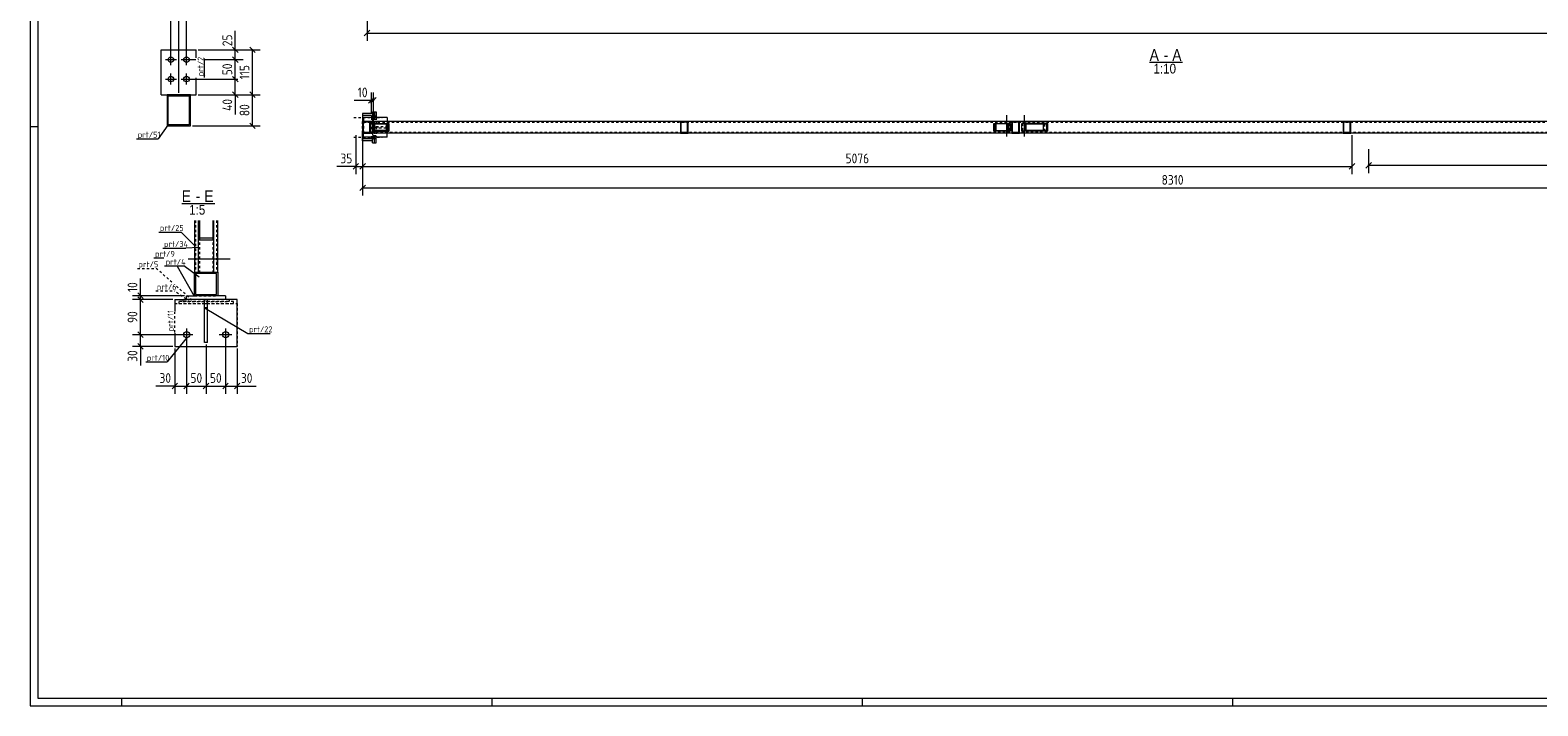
# Model space of a CAD drawing. Header units: millimetres. Extents: x 1 to 1188, y 1 to 840.
# Tile 1 of 6: x 1 to 775, y 1 to 348. Entities that reach past the tile are written whole.
import ezdxf

# ---------------------------------------------------------------- set-up
doc = ezdxf.new("R2010")
doc.units = ezdxf.units.MM
doc.header["$LTSCALE"] = 0.6
doc.linetypes.add('XKITLINE00', pattern=[0])
doc.linetypes.add('XKITLINE02', pattern=[4, 2, -2])
for name, color, linetype, lineweight in [('Bolt', 7, 'Continuous', 0), ('DrawingSheet', 5, 'Continuous', 0), ('OtherObjectType', 1, 'Continuous', 0), ('Part', 2, 'Continuous', 0), ('PartMark', 3, 'Continuous', 0), ('Z-DIMENSIONS', 1, 'Continuous', 0)]:
    doc.layers.add(name, color=color, linetype=linetype, lineweight=lineweight)
doc.styles.add('ARIAL', font='ARIAL.TTF')
doc.styles.add('ISOCPEUR', font='ISOCPEUR.TTF')

msp = doc.modelspace()

# ---------------------------------------------------------------- linework, layer by layer
at = {"layer": 'Bolt', "color": 4, "linetype": 'XKITLINE00', "lineweight": 0}
for p, q in [((73.22, 329.76), (73.22, 335.36)), ((81.22, 329.76), (81.22, 335.36)), ((70.42, 332.56), (76.02, 332.56)), ((73.22, 319.76), (73.22, 325.36)), ((78.42, 332.56), (84.02, 332.56)), ((81.22, 319.76), (81.22, 325.36)), ((70.42, 322.56), (76.02, 322.56)), ((78.42, 322.56), (84.02, 322.56)), ((502.09, 293.04), (502.09, 304.04)), ((511.09, 293.04), (511.09, 304.04)), ((501.19, 300.54), (501.19, 300.84)), ((501.19, 294.84), (501.19, 295.14)), ((502.99, 300.54), (502.99, 300.84)), ((502.99, 294.84), (502.99, 295.14)), ((510.19, 300.54), (510.19, 300.84)), ((510.19, 294.84), (510.19, 295.14)), ((511.99, 300.54), (511.99, 300.84)), ((511.99, 294.84), (511.99, 295.14)), ((82.15, 230.27), (103.65, 230.27)), ((85.25, 231.67), (85.85, 231.67)), ((85.25, 228.87), (85.85, 228.87)), ((96.65, 231.67), (97.25, 231.67)), ((96.65, 228.87), (97.25, 228.87)), ((81.25, 194.62), (81.25, 188.22)), ((101.25, 194.62), (101.25, 188.22)), ((84.45, 191.42), (78.05, 191.42)), ((104.45, 191.42), (98.05, 191.42))]:
    msp.add_line(p, q, dxfattribs=at)
at = {"layer": 'Bolt', "color": 4, "linetype": 'XKITLINE02', "lineweight": 0}
for p, q in [((167.09, 302.84), (181.59, 302.84)), ((176.59, 303.64), (177.59, 303.64)), ((176.59, 302.04), (177.59, 302.04)), ((177.59, 303.64), (178.59, 303.64)), ((177.59, 302.04), (178.59, 302.04)), ((167.09, 292.84), (181.59, 292.84)), ((176.59, 293.64), (177.59, 293.64)), ((176.59, 292.04), (177.59, 292.04)), ((177.59, 293.64), (178.59, 293.64)), ((177.59, 292.04), (178.59, 292.04))]:
    msp.add_line(p, q, dxfattribs=at)
at = {"layer": 'Bolt', "color": 4, "linetype": 'XKITLINE00', "lineweight": 0}
for centre, radius in [((73.22, 332.56), 1.4), ((81.22, 332.56), 1.4), ((73.22, 322.56), 1.4), ((81.22, 322.56), 1.4), ((81.25, 191.42), 1.6), ((101.25, 191.42), 1.6)]:
    msp.add_circle(centre, radius, dxfattribs=at)
at = {"layer": 'DrawingSheet', "color": 2, "linetype": 'XKITLINE00', "lineweight": 0}
for p, q in [((1, 840), (1, 1)), ((5, 298), (1, 298)), ((1, 1), (1188, 1)), ((48, 1), (48, 5)), ((238, 1), (238, 5)), ((428, 1), (428, 5)), ((618, 1), (618, 5))]:
    msp.add_line(p, q, dxfattribs=at)
at = {"layer": 'DrawingSheet', "color": 3, "linetype": 'XKITLINE00', "lineweight": 0}
for p, q in [((5, 836), (5, 5)), ((5, 5), (1184, 5))]:
    msp.add_line(p, q, dxfattribs=at)
at = {"layer": 'OtherObjectType', "color": 6, "linetype": 'XKITLINE00', "lineweight": 0}
for p, q in [((575.36, 331.18), (592.3, 331.18)), ((78.76, 258.78), (95.7, 258.78))]:
    msp.add_line(p, q, dxfattribs=at)
at = {"layer": 'Part', "color": 2, "linetype": 'XKITLINE00', "lineweight": 0}
for p, q in [((68.22, 314.57), (68.22, 337.57)), ((68.22, 337.57), (86.22, 337.57)), ((86.22, 333.47), (86.22, 337.57)), ((86.22, 314.57), (86.22, 323.16)), ((68.22, 314.57), (86.22, 314.57)), ((83.22, 314.55), (71.22, 314.55)), ((71.22, 314.55), (71.22, 298.55)), ((71.82, 313.95), (82.62, 313.95)), ((71.82, 299.15), (71.82, 313.95)), ((82.62, 313.95), (82.62, 299.15)), ((83.22, 298.55), (83.22, 314.55)), ((176.59, 304.84), (171.59, 304.84)), ((171.59, 304.84), (171.59, 303.84)), ((171.59, 303.84), (171.59, 300.84)), ((176.09, 303.84), (171.59, 303.84)), ((172.09, 302.84), (172.09, 300.84)), ((184.09, 302.84), (172.09, 302.84)), ((176.09, 303.84), (176.09, 302.84)), ((176.59, 305.84), (177.59, 305.84)), ((176.59, 305.84), (176.59, 304.84)), ((176.59, 304.84), (176.59, 302.84)), ((177.59, 305.84), (178.59, 305.84)), ((177.59, 305.84), (177.59, 302.84)), ((178.59, 305.84), (178.59, 302.84)), ((184.09, 302.84), (184.09, 300.84)), ((71.22, 298.55), (83.22, 298.55)), ((82.62, 299.15), (71.82, 299.15)), ((175.59, 300.84), (171.59, 300.84)), ((171.59, 300.84), (171.59, 294.84)), ((171.59, 291.84), (171.59, 294.84)), ((171.59, 294.84), (175.59, 294.84)), ((175.29, 300.54), (171.89, 300.54)), ((171.89, 300.54), (171.89, 295.14)), ((175.29, 295.14), (171.89, 295.14)), ((172.09, 295.14), (172.09, 300.54)), ((172.09, 295.14), (172.09, 300.54)), ((172.09, 292.84), (172.09, 294.84)), ((175.29, 295.14), (175.29, 300.54)), ((334.59, 300.84), (175.59, 300.84)), ((175.59, 294.84), (175.59, 300.84)), ((334.59, 294.84), (175.59, 294.84)), ((176.61, 299.84), (184.96, 299.84)), ((176.61, 295.84), (176.61, 299.84)), ((176.61, 295.84), (184.96, 295.84)), ((177.38, 295.84), (177.38, 299.84)), ((177.76, 296.14), (177.76, 299.54)), ((177.76, 299.54), (184.58, 299.54)), ((184.58, 296.14), (177.76, 296.14)), ((183.81, 296.14), (183.81, 299.54)), ((184.09, 292.84), (184.09, 294.84)), ((184.58, 296.14), (184.58, 299.54)), ((184.96, 299.84), (184.96, 295.84)), ((338.59, 300.84), (334.59, 300.84)), ((334.59, 300.84), (334.59, 294.84)), ((334.59, 294.84), (338.59, 294.84)), ((338.29, 300.54), (334.89, 300.54)), ((334.89, 300.54), (334.89, 295.14)), ((338.29, 295.14), (334.89, 295.14)), ((338.29, 295.14), (338.29, 300.54)), ((504.59, 300.84), (338.59, 300.84)), ((338.59, 294.84), (338.59, 300.84)), ((504.59, 294.84), (338.59, 294.84)), ((495.47, 295.84), (495.47, 299.84)), ((495.47, 299.84), (504.01, 299.84)), ((504.01, 295.84), (495.47, 295.84)), ((495.86, 296.14), (495.86, 299.54)), ((502.81, 299.54), (495.86, 299.54)), ((495.86, 296.14), (502.81, 296.14)), ((496.67, 296.14), (496.67, 299.54)), ((502.81, 296.14), (502.81, 299.54)), ((503.2, 299.84), (503.2, 295.84)), ((504.01, 299.84), (504.01, 295.84)), ((508.59, 300.84), (504.59, 300.84)), ((504.59, 300.84), (504.59, 294.84)), ((504.59, 294.84), (508.59, 294.84)), ((508.29, 300.54), (504.89, 300.54)), ((504.89, 300.54), (504.89, 295.14)), ((508.29, 295.14), (504.89, 295.14)), ((508.29, 295.14), (508.29, 300.54)), ((674.59, 300.84), (508.59, 300.84)), ((508.59, 294.84), (508.59, 300.84)), ((674.59, 294.84), (508.59, 294.84)), ((509.76, 295.84), (509.76, 299.84)), ((523.2, 299.84), (509.76, 299.84)), ((523.2, 295.84), (509.76, 295.84)), ((511.45, 295.84), (511.45, 299.84)), ((512.04, 296.14), (512.04, 299.54)), ((512.04, 299.54), (522.61, 299.54)), ((522.61, 296.14), (512.04, 296.14)), ((520.93, 296.14), (520.93, 299.54)), ((522.61, 296.14), (522.61, 299.54)), ((523.2, 295.84), (523.2, 299.84)), ((678.59, 300.84), (674.59, 300.84)), ((674.59, 300.84), (674.59, 294.84)), ((674.59, 294.84), (678.59, 294.84)), ((678.29, 300.54), (674.89, 300.54)), ((674.89, 300.54), (674.89, 295.14)), ((678.29, 295.14), (674.89, 295.14)), ((678.29, 295.14), (678.29, 300.54)), ((844.59, 300.84), (678.59, 300.84)), ((678.59, 294.84), (678.59, 300.84)), ((844.59, 294.84), (678.59, 294.84)), ((171.59, 290.84), (171.59, 291.84)), ((176.09, 291.84), (171.59, 291.84)), ((176.59, 290.84), (171.59, 290.84)), ((184.09, 292.84), (172.09, 292.84)), ((176.09, 291.84), (176.09, 292.84)), ((176.59, 290.84), (176.59, 292.84)), ((176.59, 289.84), (176.59, 290.84)), ((176.59, 289.84), (177.59, 289.84)), ((177.59, 289.84), (177.59, 292.84)), ((177.59, 289.84), (178.59, 289.84)), ((178.59, 289.84), (178.59, 292.84)), ((85.25, 250.03), (85.25, 223.43)), ((87.25, 250.03), (87.25, 223.43)), ((87.85, 250.03), (87.85, 241.15)), ((94.65, 250.03), (94.65, 241.15)), ((95.25, 223.43), (95.25, 250.03)), ((97.25, 223.43), (97.25, 250.03)), ((87.25, 240.17), (95.25, 240.17)), ((87.85, 241.15), (94.65, 241.15)), ((85.25, 223.43), (97.25, 223.43)), ((85.25, 211.43), (85.25, 223.43)), ((96.65, 222.83), (85.85, 222.83)), ((85.85, 222.83), (85.85, 212.03)), ((96.65, 212.03), (96.65, 222.83)), ((97.25, 223.43), (97.25, 211.43)), ((75.25, 209.43), (81.25, 209.43)), ((75.25, 209.43), (75.25, 203.32)), ((81.25, 209.43), (81.25, 211.43)), ((81.25, 211.43), (85.25, 211.43)), ((101.25, 209.43), (81.25, 209.43)), ((97.25, 211.43), (85.25, 211.43)), ((85.85, 212.03), (96.65, 212.03)), ((90.45, 187.42), (90.45, 209.43)), ((92.05, 187.42), (92.05, 209.43)), ((101.25, 211.43), (97.25, 211.43)), ((101.25, 211.43), (101.25, 209.43)), ((107.25, 209.43), (101.25, 209.43)), ((107.25, 185.42), (107.25, 209.43)), ((90.45, 205.43), (92.05, 205.43)), ((75.25, 192.24), (75.25, 185.42)), ((92.05, 187.42), (90.45, 187.42)), ((75.25, 185.42), (107.25, 185.42))]:
    msp.add_line(p, q, dxfattribs=at)
at = {"layer": 'Part', "color": 7, "linetype": 'XKITLINE02', "lineweight": 0}
for p, q in [((171.59, 303.84), (171.59, 291.84)), ((176.09, 302.84), (176.09, 292.84)), ((176.59, 304.84), (176.59, 290.84)), ((176.59, 302.84), (176.59, 292.84)), ((177.59, 289.84), (177.59, 305.84)), ((177.59, 302.84), (177.59, 292.84)), ((178.59, 302.84), (178.59, 292.84)), ((171.59, 294.84), (171.59, 300.84)), ((172.09, 300.84), (171.59, 300.84)), ((171.59, 300.84), (171.59, 294.84)), ((171.59, 294.84), (172.09, 294.84)), ((172.09, 300.84), (172.09, 294.84)), ((172.09, 300.84), (172.09, 300.54)), ((175.59, 300.84), (172.09, 300.84)), ((172.09, 300.54), (172.09, 300.84)), ((172.09, 300.84), (172.09, 300.54)), ((172.09, 300.54), (988.42, 300.54)), ((988.42, 295.14), (172.09, 295.14)), ((172.09, 294.84), (172.09, 295.14)), ((172.09, 294.84), (172.09, 295.14)), ((175.59, 294.84), (172.09, 294.84)), ((177.76, 299.54), (176.99, 299.54)), ((176.99, 296.14), (176.99, 299.54)), ((177.76, 296.14), (176.99, 296.14)), ((178.59, 297.44), (178.59, 298.24)), ((178.59, 298.24), (183.59, 298.24)), ((183.59, 297.44), (178.59, 297.44)), ((179.59, 297.44), (179.59, 298.24)), ((183.59, 298.24), (183.59, 297.44)), ((184.09, 300.84), (184.09, 294.84)), ((184.19, 295.84), (184.19, 299.84)), ((338.59, 300.84), (334.59, 300.84)), ((338.59, 294.84), (334.59, 294.84)), ((496.28, 295.84), (496.28, 299.84)), ((503.63, 299.54), (502.81, 299.54)), ((503.63, 299.54), (502.81, 299.54)), ((503.63, 296.14), (502.81, 296.14)), ((503.63, 296.14), (503.63, 299.54)), ((508.59, 300.84), (504.59, 300.84)), ((508.59, 294.84), (504.59, 294.84)), ((512.04, 299.54), (510.35, 299.54)), ((510.35, 296.14), (510.35, 299.54)), ((512.04, 296.14), (510.35, 296.14)), ((521.52, 295.84), (521.52, 299.84)), ((678.59, 300.84), (674.59, 300.84)), ((678.59, 294.84), (674.59, 294.84)), ((85.85, 250.03), (85.85, 223.43)), ((96.65, 250.03), (96.65, 223.43)), ((87.85, 241.15), (87.85, 223.43)), ((94.65, 241.15), (94.65, 223.43)), ((85.25, 223.43), (97.25, 223.43)), ((85.25, 223.43), (85.25, 211.43)), ((85.25, 223.43), (97.25, 223.43)), ((87.25, 223.43), (95.25, 223.43)), ((97.25, 223.43), (97.25, 211.43)), ((103.25, 209.43), (79.25, 209.43)), ((79.25, 209.43), (79.25, 208.43)), ((101.25, 209.43), (81.25, 209.43)), ((97.25, 211.43), (85.25, 211.43)), ((85.25, 211.43), (97.25, 211.43)), ((90.45, 209.43), (92.05, 209.43)), ((103.25, 208.43), (103.25, 209.43)), ((75.25, 207.42), (107.25, 207.42)), ((75.25, 207.42), (75.25, 203.32)), ((105.25, 208.43), (77.25, 208.43)), ((77.25, 208.43), (77.25, 207.43)), ((77.25, 207.43), (105.25, 207.43)), ((79.25, 208.43), (103.25, 208.43)), ((90.45, 207.43), (92.05, 207.43)), ((105.25, 207.43), (105.25, 208.43)), ((107.25, 207.42), (107.25, 185.42)), ((75.25, 192.24), (75.25, 185.42)), ((75.25, 185.42), (107.25, 185.42))]:
    msp.add_line(p, q, dxfattribs=at)
at = {"layer": 'PartMark', "color": 7, "linetype": 'XKITLINE00', "lineweight": 0}
for p, q in [((90.52, 323.46), (90.52, 333.17)), ((71.56, 298.99), (66.61, 291.94)), ((55.62, 291.94), (66.61, 291.94)), ((66.96, 244.1), (78.47, 244.1)), ((85.66, 236.78), (78.47, 244.1)), ((69.06, 235.85), (80.83, 235.85)), ((87.6, 236.14), (80.83, 235.85)), ((64.48, 230.78), (69.66, 230.78)), ((69.96, 226.69), (79.93, 226.69)), ((85.3, 210.97), (76.64, 226.39)), ((87.7, 220.97), (79.93, 226.69)), ((90.82, 204.97), (112.64, 192.09)), ((81.7, 190.28), (71.27, 177.49)), ((112.64, 192.09), (124.16, 192.09)), ((60.27, 177.49), (71.27, 177.49))]:
    msp.add_line(p, q, dxfattribs=at)
at = {"layer": 'PartMark', "color": 7, "linetype": 'XKITLINE02', "lineweight": 0}
for p, q in [((56.01, 225.45), (65.72, 225.45)), ((73.74, 218.35), (65.72, 225.45)), ((84.1, 209.17), (75.43, 216.85)), ((65.42, 213.85), (75.13, 213.85)), ((82.9, 208.17), (75.13, 213.85)), ((75.15, 192.54), (75.15, 203.02))]:
    msp.add_line(p, q, dxfattribs=at)
at = {"layer": 'Z-DIMENSIONS', "color": 7, "linetype": 'XKITLINE00', "lineweight": 0}
for p, q in [((173.84, 371.28), (173.84, 342.21)), ((73.22, 333.56), (73.22, 353.82)), ((77.22, 315.57), (77.22, 353.82)), ((77.22, 315.57), (77.22, 353.82)), ((81.22, 333.56), (81.22, 353.82)), ((106.26, 337.57), (106.26, 347.34)), ((106.26, 337.57), (106.26, 347.34)), ((175.26, 347.63), (172.43, 344.8)), ((173.84, 346.21), (1004.34, 346.21)), ((87.22, 337.57), (110.26, 337.57)), ((87.22, 337.57), (119.09, 337.57)), ((104.85, 338.98), (107.67, 336.16)), ((104.85, 333.97), (107.67, 331.14)), ((104.85, 333.97), (107.67, 331.14)), ((106.26, 332.56), (106.26, 337.57)), ((113.68, 338.98), (116.5, 336.16)), ((115.09, 314.57), (115.09, 337.57)), ((82.22, 332.56), (86.02, 332.56)), ((82.22, 332.56), (86.02, 332.56)), ((90.82, 332.56), (110.26, 332.56)), ((90.82, 332.56), (110.26, 332.56)), ((106.26, 322.56), (106.26, 332.56)), ((82.22, 322.56), (107.49, 322.56)), ((82.22, 322.56), (107.49, 322.56)), ((104.85, 323.97), (107.67, 321.14)), ((105.27, 323.55), (107.67, 321.14)), ((106.26, 314.57), (106.26, 322.56)), ((87.22, 314.57), (110.26, 314.57)), ((87.22, 314.57), (119.09, 314.57)), ((87.22, 314.57), (119.09, 314.57)), ((104.85, 315.98), (107.67, 313.16)), ((106.26, 314.57), (106.26, 304.38)), ((106.26, 314.57), (106.26, 304.38)), ((113.68, 315.98), (116.5, 313.16)), ((113.68, 315.98), (116.5, 313.16)), ((115.09, 298.55), (115.09, 314.57)), ((176.09, 311.63), (167.18, 311.63)), ((176.09, 311.63), (167.18, 311.63)), ((177.5, 313.04), (174.67, 310.22)), ((178.5, 313.04), (175.67, 310.22)), ((176.09, 304.84), (176.09, 315.73)), ((176.09, 311.63), (177.09, 311.63)), ((177.09, 298.84), (177.09, 315.73)), ((84.22, 298.55), (119.09, 298.55)), ((113.68, 299.97), (116.5, 297.14)), ((168.09, 293.84), (168.09, 273.77)), ((171.59, 293.84), (171.59, 262.77)), ((171.59, 293.84), (171.59, 273.77)), ((171.59, 293.84), (171.59, 273.77)), ((679.17, 293.84), (679.17, 273.77)), ((687.71, 286.54), (687.71, 274.33)), ((169.5, 279.19), (166.67, 276.36)), ((173, 279.19), (170.17, 276.36)), ((173, 279.19), (170.17, 276.36)), ((680.59, 279.19), (677.76, 276.36)), ((689.12, 279.74), (686.3, 276.91)), ((168.09, 277.77), (158.32, 277.77)), ((168.09, 277.77), (158.32, 277.77)), ((168.09, 277.77), (171.59, 277.77)), ((171.59, 277.77), (679.17, 277.77)), ((687.71, 278.33), (1002.58, 278.33)), ((173, 268.19), (170.17, 265.36)), ((171.59, 266.77), (1002.58, 266.77)), ((57.6, 211.43), (57.6, 220.33)), ((57.6, 211.43), (57.6, 220.33)), ((80.25, 211.43), (53.5, 211.43)), ((74.25, 209.43), (53.5, 209.43)), ((74.25, 209.43), (53.5, 209.43)), ((56.18, 212.84), (59.01, 210.01)), ((56.18, 210.84), (59.01, 208.01)), ((56.18, 210.84), (59.01, 208.01)), ((57.6, 209.43), (57.6, 211.43)), ((57.6, 191.42), (57.6, 209.43)), ((80.25, 191.42), (53.5, 191.42)), ((80.25, 191.42), (53.5, 191.42)), ((56.18, 192.83), (59.01, 190.01)), ((56.18, 192.83), (59.01, 190.01)), ((56.18, 186.83), (59.01, 184.01)), ((57.6, 185.42), (57.6, 191.42)), ((81.25, 190.42), (81.25, 161.09)), ((81.25, 190.42), (81.25, 161.09)), ((91.25, 186.42), (91.25, 161.09)), ((91.25, 186.42), (91.25, 161.09)), ((101.25, 190.42), (101.25, 161.09)), ((101.25, 190.42), (101.25, 161.09)), ((74.25, 185.42), (53.5, 185.42)), ((57.6, 185.42), (57.6, 175.65)), ((57.6, 185.42), (57.6, 175.65)), ((75.25, 184.42), (75.25, 161.09)), ((107.25, 184.42), (107.25, 161.09)), ((75.25, 165.09), (65.48, 165.09)), ((75.25, 165.09), (65.48, 165.09)), ((76.66, 166.51), (73.83, 163.68)), ((75.25, 165.09), (81.25, 165.09)), ((82.66, 166.51), (79.83, 163.68)), ((82.24, 166.09), (79.83, 163.68)), ((81.25, 165.09), (91.25, 165.09)), ((92.66, 166.51), (89.83, 163.68)), ((92.24, 166.09), (89.83, 163.68)), ((91.25, 165.09), (101.25, 165.09)), ((102.66, 166.51), (99.83, 163.68)), ((102.66, 166.51), (99.83, 163.68)), ((101.25, 165.09), (107.25, 165.09)), ((108.66, 166.51), (105.83, 163.68)), ((107.25, 165.09), (117.01, 165.09)), ((107.25, 165.09), (117.01, 165.09))]:
    msp.add_line(p, q, dxfattribs=at)
at = {"layer": 'Z-DIMENSIONS', "color": 3}
for p in [(173.84, 346.21), (106.26, 337.57), (115.09, 337.57), (106.26, 332.56), (106.26, 332.56), (106.26, 322.56), (106.26, 322.56), (106.26, 314.57), (115.09, 314.57), (115.09, 314.57), (176.09, 311.63), (177.09, 311.63), (115.09, 298.55), (168.09, 277.77), (171.59, 277.77), (171.59, 277.77), (679.17, 277.77), (687.71, 278.33), (171.59, 266.77), (57.6, 211.43), (57.6, 209.43), (57.6, 209.43), (57.6, 191.42), (57.6, 191.42), (57.6, 185.42), (75.25, 165.09), (81.25, 165.09), (81.25, 165.09), (91.25, 165.09), (91.25, 165.09), (101.25, 165.09), (101.25, 165.09), (107.25, 165.09)]:
    msp.add_point(p, dxfattribs=at)

# ---------------------------------------------------------------- texts
at = {"layer": 'OtherObjectType', "color": 6, "style": 'ARIAL', "width": 0.85}
for s, height, p in [('A', 6, (575.36, 331.93)), ('-', 6, (582.5, 331.93)), ('A', 6, (586.96, 331.93)), ('1:10', 5, (577.34, 325.43)), ('E', 6, (78.76, 259.53)), ('E', 6, (90.36, 259.53)), ('1:5', 5, (82.59, 253.03)), ('-', 6, (85.9, 259.53))]:
    msp.add_text(s, height=height, dxfattribs=at).set_placement(p)
at = {"layer": 'PartMark', "color": 3, "style": 'ISOCPEUR', "width": 0.85}
for s, p in [('prt/2', (89.92, 324.06)), ('prt/11', (74.55, 193.14))]:
    msp.add_text(s, height=3, rotation=90.00021, dxfattribs=at).set_placement(p)
for s, p in [('prt/51', (56.22, 292.54)), ('prt/25', (67.56, 244.7)), ('prt/9', (65.08, 231.38)), ('prt/34', (69.66, 236.45)), ('prt/5', (56.61, 226.05)), ('prt/4', (70.56, 227.29)), ('prt/6', (66.02, 214.45)), ('prt/22', (113.24, 192.69)), ('prt/10', (60.87, 178.09))]:
    msp.add_text(s, height=3, dxfattribs=at).set_placement(p)
at = {"layer": 'Z-DIMENSIONS', "color": 3, "style": 'ISOCPEUR', "width": 0.85}
for s, p in [('25', (104.66, 339.45)), ('50', (104.66, 324.55)), ('115', (113.49, 322.42)), ('40', (104.66, 306.25)), ('80', (113.49, 303.55)), ('10', (56, 213.3)), ('90', (56, 197.42)), ('30', (56, 177.53))]:
    msp.add_text(s, height=5, rotation=90.00021, dxfattribs=at).set_placement(p)
for s, p in [('10', (169.05, 313.23)), ('35', (160.2, 279.37)), ('5076', (419.36, 279.37)), ('8310', (581.5, 268.37)), ('30', (67.36, 166.69)), ('50', (83.24, 166.69)), ('50', (93.24, 166.69)), ('30', (109.12, 166.69))]:
    msp.add_text(s, height=5, dxfattribs=at).set_placement(p)

doc.saveas('drawing.dxf')
